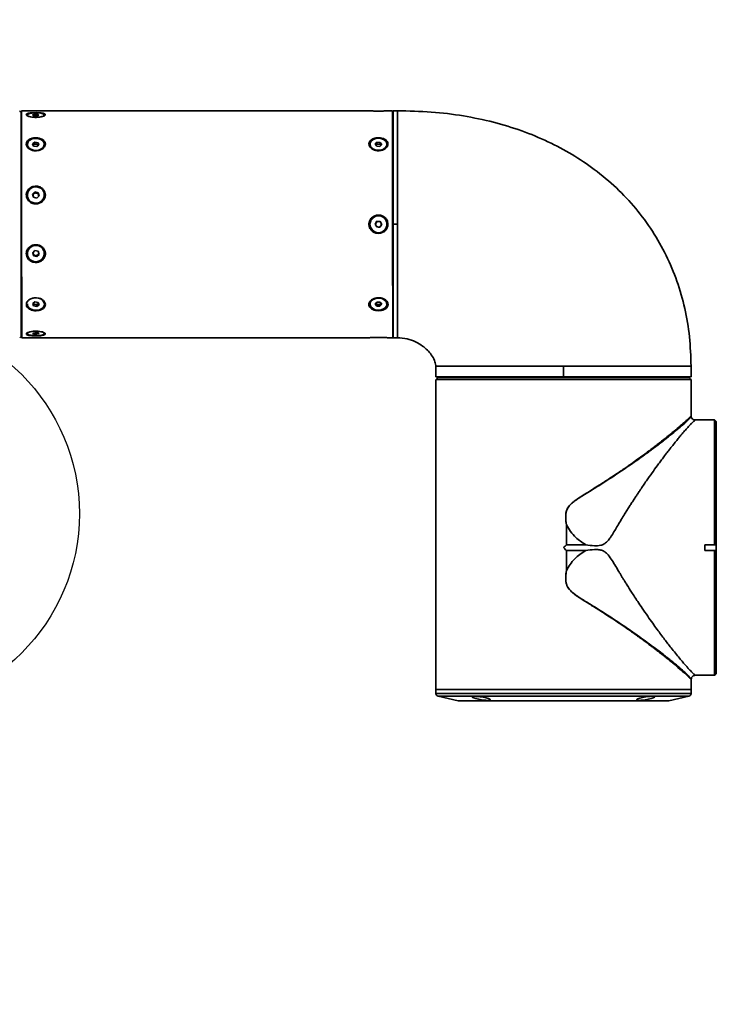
# Paper-space layout '图纸1' of a CAD drawing. Header units: millimetres. Extents: x 24 to 397, y 10 to 302.
# Tile 10 of 19: x 215 to 256, y 68 to 126. Entities that reach past the tile are written whole.
import ezdxf

# ---------------------------------------------------------------- set-up
doc = ezdxf.new("R2010")
doc.units = ezdxf.units.MM
doc.linetypes.add('CENTERX2', pattern=[20.32, 12.7, -2.54, 2.54, -2.54])
doc.layers.add('中心线层', color=6, linetype='CENTERX2', lineweight=25)
doc.layers.add('标注层', color=150, linetype='Continuous')
doc.styles.add('SLDTEXTSTYLE1', font='仿宋_GB2312')
doc.dimstyles.new('SLDDIMSTYLE2', dxfattribs={"dimtxt": 3.5, "dimasz": 2.2, "dimexe": 0, "dimexo": 0.0625, "dimgap": 0.875, "dimtad": 0, "dimtih": 1, "dimtoh": 1, "dimlfac": 6, "dimrnd": 1e-09, "dimzin": 12, "dimdsep": 46, "dimtxsty": 'SLDTEXTSTYLE1', "dimsah": 1, "dimcen": 0, "dimadec": 0, "dimazin": 3, "dimtfac": 1, "dimtdec": 3, "dimtofl": 0, "dimtmove": 0, "dimatfit": 3, "dimfxl": 0, "dimfrac": 2, "dimtolj": 1, "dimtzin": 12, "dimarcsym": 0})

# ---------------------------------------------------------------- blocks, each defined once
blk = doc.blocks.new('_D_3')
at = {"layer": '标注层'}
for p, q in [((366.884, 186.85), (375.288, 195.224)), ((375.288, 195.224), (388.305, 195.224)), ((220.021, 40.501), (217.187, 37.677))]:
    blk.add_line(p, q, dxfattribs=at)
for points in [[(366.884, 186.85), (368.725, 188.12), (368.16, 188.686)], [(220.021, 40.501), (218.18, 39.231), (218.745, 38.665)]]:
    blk.add_solid(points, dxfattribs=at)
at = {"layer": '标注层', "char_height": 3.5, "attachment_point": 1, "style": 'SLDTEXTSTYLE1'}
for s, insert in [('%%c', (376.288, 199.736)), ('1244', (380.158, 199.736))]:
    blk.add_mtext(s, dxfattribs=dict(at, insert=insert))

psp = doc.layouts.new('图纸1')

# ---------------------------------------------------------------- linework, layer by layer
at = {"color": 7, "linetype": 'Continuous', "lineweight": 35}
for p, q in [((214.8347, 120.3251), (214.8659, 120.2939)), ((235.3602, 120.331), (214.9518, 120.3272)), ((236.7518, 120.3313), (236.4779, 120.3312)), ((237.041, 120.3313), (236.7851, 120.3313)), ((214.8659, 120.2939), (214.918, 120.242)), ((214.918, 120.242), (214.9184, 120.242)), ((214.9518, 119.8772), (214.9185, 119.9105)), ((215.2851, 120.0744), (215.2852, 120.0422)), ((215.2861, 120.0341), (215.2852, 120.0422)), ((215.7345, 120.1225), (215.599, 120.0871)), ((215.599, 120.0871), (215.6497, 120.0391)), ((215.6497, 120.0391), (215.8358, 120.0264)), ((215.9206, 120.1099), (215.7345, 120.1225)), ((215.7345, 120.1225), (215.7346, 120.0333)), ((215.8358, 120.0264), (215.9713, 120.0618)), ((215.9713, 120.0618), (215.9206, 120.1099)), ((215.9206, 120.1099), (215.9207, 120.0486)), ((216.2852, 120.0424), (216.2851, 120.0746)), ((236.7852, 119.8813), (236.7519, 119.8479)), ((236.7852, 119.8813), (236.7852, 119.8813)), ((215.2855, 118.3558), (215.2855, 118.3322)), ((215.7349, 118.4872), (215.5994, 118.3905)), ((215.5994, 118.3905), (215.65, 118.2592)), ((215.6671, 118.3387), (215.6297, 118.312)), ((215.65, 118.2592), (215.8361, 118.2246)), ((215.7349, 118.387), (215.6671, 118.3387)), ((215.921, 118.4526), (215.7349, 118.4872)), ((215.7349, 118.4872), (215.7349, 118.387)), ((215.8279, 118.3697), (215.7349, 118.387)), ((215.921, 118.3524), (215.8279, 118.3697)), ((215.8361, 118.2246), (215.9716, 118.3213)), ((215.9716, 118.3213), (215.921, 118.4526)), ((215.921, 118.4526), (215.921, 118.3524)), ((215.9413, 118.2997), (215.921, 118.3524)), ((216.2855, 118.3324), (216.2855, 118.356)), ((235.4188, 118.3595), (235.4188, 118.336)), ((235.8301, 118.4804), (235.7266, 118.3657)), ((235.7266, 118.3657), (235.8152, 118.2449)), ((235.7784, 118.3229), (235.7671, 118.3104)), ((235.7679, 118.3094), (235.7784, 118.3229)), ((235.8301, 118.3802), (235.7784, 118.3229)), ((235.8152, 118.2449), (236.0075, 118.2389)), ((236.0224, 118.4743), (235.8301, 118.4804)), ((235.8301, 118.4804), (235.8301, 118.3802)), ((235.9263, 118.3772), (235.8301, 118.3802)), ((236.0224, 118.3742), (235.9263, 118.3772)), ((236.0075, 118.2389), (236.1111, 118.3536)), ((236.1111, 118.3536), (236.0224, 118.4743)), ((236.0224, 118.4743), (236.0224, 118.3742)), ((236.0667, 118.3138), (236.0224, 118.3742)), ((236.0667, 118.3138), (236.0704, 118.3085)), ((236.0705, 118.3086), (236.0667, 118.3138)), ((236.4188, 118.3361), (236.4188, 118.3597)), ((215.286, 115.3792), (215.286, 115.3706)), ((215.7354, 115.5586), (215.5999, 115.4266)), ((215.5999, 115.4266), (215.6506, 115.2472)), ((215.6677, 115.4559), (215.608, 115.3978)), ((215.652, 115.2469), (215.6498, 115.2499)), ((215.6506, 115.2472), (215.8367, 115.1999)), ((215.7354, 115.522), (215.6677, 115.4559)), ((215.9215, 115.5113), (215.7354, 115.5586)), ((215.7354, 115.5586), (215.7354, 115.522)), ((215.8285, 115.4983), (215.7354, 115.522)), ((215.9215, 115.4746), (215.8285, 115.4983)), ((215.8367, 115.1999), (215.9721, 115.332)), ((215.9721, 115.332), (215.9215, 115.5113)), ((215.9215, 115.5113), (215.9215, 115.4746)), ((215.9468, 115.385), (215.9215, 115.4746)), ((215.964, 115.3241), (215.9468, 115.385)), ((216.286, 115.3707), (216.286, 115.3794)), ((235.9196, 114.1644), (235.9196, 114.1644)), ((235.831, 113.8352), (235.7274, 113.673)), ((235.7274, 113.673), (235.8161, 113.5022)), ((235.8161, 113.5022), (236.0084, 113.4936)), ((236.0232, 113.8266), (235.831, 113.8352)), ((235.9271, 113.8309), (235.831, 113.8352)), ((236.0232, 113.8266), (235.9271, 113.8309)), ((236.0084, 113.4936), (236.1119, 113.6558)), ((236.0084, 113.4936), (236.0602, 113.5747)), ((236.1119, 113.6558), (236.0232, 113.8266)), ((236.0232, 113.8266), (236.0232, 113.8266)), ((236.0676, 113.7412), (236.0232, 113.8266)), ((236.0602, 113.5747), (236.1119, 113.6558)), ((236.1119, 113.6558), (236.0676, 113.7412)), ((236.1119, 113.6558), (236.1119, 113.6558)), ((236.7863, 113.6646), (237.0359, 113.6646)), ((235.9198, 113.1644), (235.9198, 113.1644)), ((215.2867, 111.9507), (215.2867, 111.9421)), ((215.736, 112.1215), (215.6006, 111.9895)), ((215.6006, 111.9895), (215.6512, 111.8101)), ((215.6087, 111.9974), (215.6259, 111.9365)), ((215.6259, 111.9365), (215.6512, 111.8468)), ((215.6512, 111.8468), (215.6512, 111.8101)), ((215.6512, 111.8468), (215.7442, 111.8231)), ((215.6512, 111.8101), (215.8373, 111.7628)), ((215.9221, 112.0742), (215.736, 112.1215)), ((215.7442, 111.8231), (215.8373, 111.7995)), ((215.8373, 111.7628), (215.9728, 111.8948)), ((215.8373, 111.7995), (215.905, 111.8655)), ((215.8373, 111.7628), (215.8373, 111.7995)), ((215.905, 111.8655), (215.9647, 111.9236)), ((215.9207, 112.0746), (215.9229, 112.0716)), ((215.9728, 111.8948), (215.9221, 112.0742)), ((216.2867, 111.9423), (216.2867, 111.9509)), ((215.2872, 108.989), (215.2872, 108.9654)), ((215.7366, 109.0968), (215.6011, 109.0002)), ((215.6011, 109.0002), (215.6517, 108.8689)), ((215.6314, 109.0218), (215.6517, 108.969)), ((215.6517, 108.969), (215.6517, 108.8689)), ((215.6517, 108.969), (215.7448, 108.9517)), ((215.6517, 108.8689), (215.8378, 108.8342)), ((215.9227, 109.0622), (215.7366, 109.0968)), ((215.7448, 108.9517), (215.8378, 108.9344)), ((215.8378, 108.9344), (215.9056, 108.9827)), ((215.8378, 108.8342), (215.8378, 108.9344)), ((215.8378, 108.8342), (215.9733, 108.9309)), ((215.9056, 108.9827), (215.943, 109.0095)), ((215.9733, 108.9309), (215.9227, 109.0622)), ((216.2872, 108.9656), (216.2872, 108.9892)), ((235.4205, 108.9927), (235.4205, 108.9692)), ((235.8319, 109.09), (235.7283, 108.9753)), ((235.7283, 108.9753), (235.817, 108.8545)), ((235.7688, 109.0202), (235.7726, 109.0151)), ((235.7726, 109.0151), (235.769, 109.0204)), ((235.7726, 109.0151), (235.8169, 108.9547)), ((235.817, 108.8545), (235.8169, 108.9547)), ((235.8169, 108.9547), (235.9131, 108.9517)), ((235.817, 108.8545), (236.0092, 108.8485)), ((236.0241, 109.0839), (235.8319, 109.09)), ((235.9131, 108.9517), (236.0092, 108.9487)), ((236.0092, 108.9487), (236.061, 109.006)), ((236.0092, 108.8485), (236.1128, 108.9632)), ((236.0092, 108.9487), (236.0092, 108.8485)), ((236.1128, 108.9632), (236.0241, 109.0839)), ((236.0715, 109.0195), (236.061, 109.006)), ((236.061, 109.006), (236.0722, 109.0184)), ((236.4205, 108.9693), (236.4205, 108.9929)), ((214.8371, 106.9939), (214.9205, 107.0772)), ((214.9205, 107.0772), (214.9209, 107.0772)), ((214.9208, 107.4106), (214.9541, 107.4439)), ((214.9542, 106.9939), (235.3616, 106.9977)), ((215.2875, 107.2791), (215.2875, 107.2469)), ((215.7369, 107.295), (215.6014, 107.2596)), ((215.6014, 107.2596), (215.652, 107.2116)), ((215.652, 107.2728), (215.652, 107.2116)), ((215.652, 107.2116), (215.8381, 107.1989)), ((215.923, 107.2824), (215.7369, 107.295)), ((215.8381, 107.1989), (215.8381, 107.2881)), ((215.8381, 107.1989), (215.9736, 107.2343)), ((215.9736, 107.2343), (215.923, 107.2824)), ((216.2875, 107.2471), (216.2875, 107.2793)), ((236.4791, 106.9979), (236.7542, 106.9979)), ((236.7541, 107.4812), (236.7875, 107.4479)), ((236.7875, 107.4479), (236.7875, 107.4479)), ((236.7876, 106.9979), (237.0435, 106.998)), ((239.2864, 105.3654), (239.2882, 105.3654)), ((239.2892, 105.3317), (239.2882, 105.3654)), ((239.2882, 105.3654), (239.2892, 105.3317)), ((239.2894, 104.6987), (239.2892, 105.3317)), ((246.7874, 105.3331), (246.7875, 104.7001)), ((254.2875, 104.7015), (254.2874, 105.3349)), ((239.2894, 104.6987), (246.7875, 104.7001)), ((239.7875, 104.6988), (239.7875, 104.6488)), ((246.7875, 104.7001), (254.2875, 104.7015)), ((253.7875, 104.6514), (253.7875, 104.7014)), ((239.2894, 104.532), (239.3208, 104.5635)), ((254.2856, 104.5348), (239.2894, 104.532)), ((239.2895, 103.982), (239.2894, 104.532)), ((254.1694, 104.6514), (239.4056, 104.6487)), ((254.2542, 104.5662), (254.2856, 104.5348)), ((254.2856, 104.5348), (254.2857, 103.9848)), ((239.2876, 103.982), (239.2909, 86.332)), ((239.2895, 103.982), (239.2876, 103.982)), ((254.2876, 103.9848), (254.2857, 103.9848)), ((254.2879, 102.4055), (254.2876, 103.9848)), ((255.6713, 102.1684), (254.5391, 102.1682)), ((255.7546, 102.0851), (255.6713, 102.1684)), ((255.6726, 94.8359), (255.6713, 102.1684)), ((255.7546, 102.0851), (255.756, 94.8277)), ((255.7714, 101.6684), (255.7547, 101.6684)), ((246.9607, 94.8381), (246.9605, 96.0106)), ((246.9641, 96.0109), (246.9643, 94.84)), ((246.961, 93.3229), (246.9607, 94.4954)), ((246.9643, 94.84), (248.102, 94.8402)), ((248.1021, 94.4938), (246.9644, 94.4936)), ((246.9644, 94.4936), (246.9646, 93.3226)), ((255.6726, 94.8359), (255.0893, 94.8358)), ((255.0894, 94.5008), (255.0893, 94.8358)), ((255.0894, 94.5008), (255.6727, 94.5009)), ((255.7041, 94.8359), (255.6726, 94.8359)), ((255.6741, 87.1703), (255.6727, 94.5009)), ((255.6727, 94.5009), (255.7042, 94.5009)), ((255.756, 94.8277), (255.7041, 94.8359)), ((255.7042, 94.5009), (255.756, 94.5091)), ((255.756, 94.5091), (255.756, 94.8277)), ((255.756, 94.5091), (255.7574, 87.2534)), ((253.7271, 87.4515), (253.5152, 87.634)), ((255.7573, 87.6684), (255.774, 87.6684)), ((254.2909, 86.3348), (254.2908, 86.9307)), ((254.5418, 87.1682), (255.0907, 87.1683)), ((255.6741, 87.1703), (255.0907, 87.1701)), ((255.0907, 87.1683), (255.0907, 87.1701)), ((255.7055, 87.2017), (255.6741, 87.1703)), ((255.7574, 87.2534), (255.7055, 87.2017)), ((239.2909, 86.332), (254.2909, 86.3348)), ((239.2909, 86.332), (241.4876, 86.3324)), ((239.2909, 86.332), (239.2909, 86.0987)), ((241.4876, 86.3324), (254.2909, 86.3348)), ((254.2909, 86.1015), (254.2909, 86.3348)), ((239.421, 85.9361), (240.5982, 85.6715)), ((240.6348, 85.6674), (252.9472, 85.6697)), ((252.9838, 85.6738), (254.1609, 85.9388))]:
    psp.add_line(p, q, dxfattribs=at)
at = {"color": 8, "linetype": 'Continuous', "lineweight": 35}
for p, q in [((239.2909, 86.0987), (254.2909, 86.1015)), ((241.5796, 85.9365), (239.421, 85.9361)), ((240.5982, 85.6715), (242.4121, 85.6718)), ((254.1609, 85.9388), (241.5796, 85.9365)), ((242.4121, 85.6718), (252.9838, 85.6738))]:
    psp.add_line(p, q, dxfattribs=at)
at = {"color": 7, "linetype": 'Continuous', "lineweight": 35, "flags": 128}
for points in [[(214.9518, 119.8772), (214.9518, 119.9457), (214.9518, 120.1262), (214.9518, 120.25), (214.9518, 120.3158), (214.9518, 120.3231), (214.9518, 120.2719), (214.9518, 120.1626), (214.9518, 119.9961), (214.9519, 119.774), (214.9519, 119.4981), (214.952, 119.1709), (214.9521, 118.7953), (214.9521, 118.3746)], [(236.7518, 120.3313), (236.7518, 120.3271), (236.7518, 120.2759), (236.7518, 120.1666), (236.7518, 120.0001), (236.7519, 119.778), (236.7519, 119.5021), (236.752, 119.1749), (236.7521, 118.7994), (236.7521, 118.3786)], [(236.7852, 119.8813), (236.7852, 119.9646), (236.7851, 120.1433), (236.7851, 120.2634), (236.7851, 120.3237), (236.7851, 120.3237), (236.7851, 120.2634), (236.7851, 120.1433), (236.7852, 119.9646), (236.7852, 119.7288), (236.7853, 119.4381), (236.7853, 119.0951), (236.7854, 118.7029), (236.7855, 118.2651), (236.7856, 117.7857), (236.7857, 117.2689), (236.7858, 116.7194), (236.7859, 116.1423), (236.786, 115.5428), (236.7861, 114.9263), (236.7862, 114.2983), (236.7863, 113.6646)], [(214.918, 120.242), (214.918, 120.197), (214.9181, 120.0929), (214.9181, 119.9306), (214.9181, 119.7115), (214.9182, 119.4376), (214.9183, 119.1114), (214.9183, 118.7359), (214.9184, 118.3144), (214.9185, 117.8508), (214.9186, 117.3493), (214.9187, 116.8144), (214.9188, 116.2509), (214.9189, 115.6639), (214.919, 115.0589), (214.9191, 114.4411), (214.9192, 113.8163), (214.9194, 113.1901), (214.9195, 112.5682), (214.9196, 111.9561), (214.9197, 111.3595), (214.9198, 110.7837), (214.9199, 110.2339), (214.92, 109.7152), (214.9201, 109.2322), (214.9202, 108.7892), (214.9202, 108.3904), (214.9203, 108.0393), (214.9203, 107.7391), (214.9204, 107.4925), (214.9204, 107.3017), (214.9204, 107.1685), (214.9205, 107.0941), (214.9205, 107.0772)], [(214.9209, 107.0772), (214.9209, 107.0941), (214.9209, 107.1685), (214.9208, 107.3017), (214.9208, 107.4925), (214.9208, 107.7391), (214.9207, 108.0393), (214.9206, 108.3904), (214.9206, 108.7892), (214.9205, 109.2322), (214.9204, 109.7152), (214.9203, 110.2339), (214.9202, 110.7837), (214.9201, 111.3595), (214.92, 111.9561), (214.9199, 112.5682), (214.9198, 113.1901), (214.9197, 113.8163), (214.9195, 114.4411), (214.9194, 115.0589), (214.9193, 115.6639), (214.9192, 116.2509), (214.9191, 116.8144), (214.919, 117.3493), (214.9189, 117.8508), (214.9188, 118.3144), (214.9187, 118.7359), (214.9187, 119.1114), (214.9186, 119.4376), (214.9186, 119.7115), (214.9185, 119.9306), (214.9185, 120.0929), (214.9185, 120.197), (214.9184, 120.242)], [(214.9518, 119.8772), (214.9519, 119.8473), (214.9519, 119.7578), (214.9519, 119.6095), (214.9519, 119.404), (214.952, 119.1432), (214.9521, 118.8295), (214.9521, 118.4661), (214.9522, 118.0564), (214.9522, 117.8413)], [(215.9125, 120.1996), (216.0702, 120.1808), (216.1935, 120.1492), (216.2676, 120.1086), (216.2834, 120.0638), (216.2392, 120.0204), (216.1402, 119.9834), (215.9984, 119.9575), (215.8309, 119.9456), (215.6578, 119.9493), (215.5001, 119.9681), (215.3768, 119.9997), (215.3027, 120.0404), (215.2869, 120.0851), (215.3311, 120.1286), (215.4301, 120.1655), (215.5719, 120.1915), (215.7394, 120.2033), (215.9125, 120.1996)], [(236.7852, 119.8813), (236.7852, 119.9518), (236.7852, 119.9961), (236.7852, 119.9979)], [(236.7852, 119.8813), (236.7852, 119.8813), (236.7852, 119.8513), (236.7852, 119.7618), (236.7852, 119.6136), (236.7853, 119.408)], [(215.9128, 118.6978), (216.0705, 118.6464), (216.1938, 118.56), (216.2679, 118.4489), (216.2838, 118.3267), (216.2395, 118.2079), (216.1406, 118.107), (215.9988, 118.0362), (215.8312, 118.0038), (215.6582, 118.014), (215.5005, 118.0654), (215.3772, 118.1518), (215.3031, 118.2629), (215.2872, 118.3851), (215.3314, 118.5039), (215.4304, 118.6048), (215.5722, 118.6757), (215.7397, 118.708), (215.9128, 118.6978)], [(235.4974, 118.5499), (235.6148, 118.6403), (235.769, 118.6969), (235.9411, 118.7128), (236.1106, 118.6861), (236.257, 118.6201), (236.3626, 118.5226), (236.4146, 118.4054), (236.4068, 118.2828), (236.3402, 118.1694), (236.2228, 118.0789), (236.0687, 118.0223), (235.8965, 118.0064), (235.727, 118.0331), (235.5806, 118.0992), (235.4751, 118.1967), (235.423, 118.3138), (235.4308, 118.4365), (235.4974, 118.5499)], [(214.9521, 118.3746), (214.9522, 117.9125), (214.9523, 117.413), (214.9524, 116.8805), (214.9525, 116.3197), (214.9526, 115.7355), (214.9527, 115.1331), (214.9529, 114.5178), (214.953, 113.895), (214.9531, 113.27), (214.9532, 112.6486), (214.9533, 112.036), (214.9534, 111.4376), (214.9535, 110.8589), (214.9536, 110.3047), (214.9537, 109.78), (214.9538, 109.2895), (214.9539, 108.8373), (214.954, 108.4275), (214.954, 108.0638), (214.9541, 107.7492), (214.9541, 107.4865), (214.9542, 107.2781), (214.9542, 107.1258), (214.9542, 107.031), (214.9542, 106.9944), (214.9542, 107.0163), (214.9542, 107.0967), (214.9542, 107.2347), (214.9541, 107.4293), (214.9541, 107.4439)], [(236.7521, 118.3786), (236.7522, 117.9165), (236.7523, 117.417), (236.7524, 116.8845), (236.7525, 116.3237), (236.7526, 115.7396), (236.7527, 115.1372), (236.7529, 114.5218), (236.753, 113.899), (236.7531, 113.2741), (236.7532, 112.6526), (236.7533, 112.04), (236.7534, 111.4417), (236.7535, 110.8629), (236.7536, 110.3087), (236.7537, 109.7841), (236.7538, 109.2935), (236.7539, 108.8413), (236.754, 108.4316), (236.754, 108.0678), (236.7541, 107.7532), (236.7541, 107.4905), (236.7542, 107.2822), (236.7542, 107.1299), (236.7542, 107.035), (236.7542, 106.9984), (236.7542, 106.9979)], [(215.9133, 115.8463), (216.071, 115.7761), (216.1943, 115.658), (216.2684, 115.5063), (216.2843, 115.3393), (216.2401, 115.1771), (216.1411, 115.0393), (215.9993, 114.9425), (215.8318, 114.8983), (215.6588, 114.9122), (215.5011, 114.9824), (215.3777, 115.1005), (215.3036, 115.2522), (215.2877, 115.4192), (215.332, 115.5814), (215.4309, 115.7193), (215.5727, 115.8161), (215.7403, 115.8602), (215.9133, 115.8463)], [(236.7863, 113.6646), (236.7865, 113.0309), (236.7866, 112.4029), (236.7867, 111.7864), (236.7868, 111.1868), (236.7869, 110.6098), (236.787, 110.0603), (236.7871, 109.5435), (236.7872, 109.0641), (236.7873, 108.6263), (236.7873, 108.2341), (236.7874, 107.8911), (236.7875, 107.6004), (236.7875, 107.3646), (236.7875, 107.1859), (236.7875, 107.0658), (236.7876, 107.0055), (236.7876, 107.0055), (236.7875, 107.0658), (236.7875, 107.1859), (236.7875, 107.3646), (236.7875, 107.4479)], [(215.9139, 112.4092), (216.0716, 112.339), (216.195, 112.2209), (216.2691, 112.0692), (216.285, 111.9022), (216.2407, 111.74), (216.1418, 111.6022), (216, 111.5054), (215.8324, 111.4612), (215.6594, 111.4751), (215.5017, 111.5453), (215.3784, 111.6634), (215.3043, 111.8151), (215.2884, 111.9821), (215.3326, 112.1443), (215.4316, 112.2822), (215.5734, 112.379), (215.7409, 112.4231), (215.9139, 112.4092)], [(215.5765, 109.3097), (215.7415, 109.3412), (215.9145, 109.331)], [(235.4991, 109.1595), (235.6166, 109.2499), (235.7707, 109.3065), (235.9429, 109.3224), (236.1124, 109.2958), (236.2587, 109.2297), (236.3643, 109.1322), (236.4163, 109.0151), (236.4086, 108.8924), (236.342, 108.779), (236.2245, 108.6886), (236.0704, 108.632), (235.8982, 108.616), (235.7287, 108.6427), (235.5824, 108.7088), (235.4768, 108.8063), (235.4248, 108.9234), (235.4325, 109.0461), (235.4991, 109.1595)], [(216.2872, 108.9656), (216.2855, 108.9363), (216.2413, 108.8176), (216.1423, 108.7167), (216.0005, 108.6458), (215.833, 108.6135), (215.6599, 108.6236), (215.5022, 108.675), (215.3789, 108.7614), (215.3048, 108.8725), (215.2872, 108.9654)], [(235.4205, 108.9927), (235.4325, 109.0697), (235.4991, 109.1831)], [(214.9541, 107.5523), (214.9541, 107.4738), (214.9541, 107.4439)], [(215.9149, 107.3721), (216.0726, 107.3533), (216.1959, 107.3217), (216.2699, 107.2811), (216.2858, 107.2363), (216.2416, 107.1929), (216.1426, 107.1559), (216.0008, 107.13), (215.8332, 107.1181), (215.6602, 107.1218), (215.5025, 107.1406), (215.3792, 107.1722), (215.3051, 107.2129), (215.2892, 107.2576), (215.3335, 107.3011), (215.4325, 107.338), (215.5743, 107.364), (215.7418, 107.3758), (215.9149, 107.3721)], [(236.7875, 107.3313), (236.7875, 107.3331), (236.7875, 107.3774), (236.7875, 107.4479)]]:
    psp.add_lwpolyline(points, dxfattribs=at)
at = {"color": 7, "linetype": 'Continuous', "lineweight": 35}
psp.add_circle((235.9197, 113.6644), 0.5, dxfattribs=at)
for centre, radius, start, end in [((215.7387, 118.2356), 0.1255, 124.75597, 147.354206), ((215.7853, 118.1586), 0.2154, 78.570238, 123.2632), ((215.8085, 118.2137), 0.1572, 32.902355, 82.88903), ((235.913, 118.1847), 0.1929, 86.058562, 134.272096), ((235.929, 118.196), 0.1812, 40.530735, 90.877257), ((215.786, 115.3822), 0.5001, 181.328575, 358.691137), ((215.7779, 115.3419), 0.1586, 134.037762, 175.013944), ((215.786, 115.3331), 0.1706, 75.586832, 133.926685), ((215.7894, 115.339), 0.164, 16.269084, 76.222806), ((215.797, 115.3426), 0.1557, 347.740795, 15.783042), ((235.9197, 113.6644), 0.5, 90.010584, 147.442641), ((235.9197, 113.6644), 0.5, 147.442641, 270.010584), ((235.9197, 113.6644), 0.1667, 147.442641, 207.442641), ((235.9197, 113.6644), 0.1667, 207.442641, 267.442641), ((235.9197, 113.6644), 0.1667, 87.442641, 147.442641), ((235.9197, 113.6644), 0.1667, 267.442641, 327.442641), ((235.9197, 113.6644), 0.1667, 27.442641, 87.442641), ((235.9197, 113.6644), 0.1667, 327.442641, 27.442641), ((215.7815, 111.941), 0.4949, 74.478333, 178.874075), ((215.8009, 111.9454), 0.4858, 0.647015, 76.546349), ((215.7757, 111.9788), 0.1557, 167.741153, 195.782939), ((215.7833, 111.9824), 0.164, 196.268983, 256.222807), ((215.7867, 111.9883), 0.1706, 255.58685, 313.926654), ((215.7948, 111.9795), 0.1586, 314.0377, 355.014825), ((215.8936, 108.9342), 0.3974, 7.9595, 86.989503), ((236.0242, 108.9371), 0.4003, 8.009542, 88.712311), ((215.7642, 109.1078), 0.1572, 212.902456, 262.889039), ((215.7874, 109.1628), 0.2154, 258.57028, 303.263131), ((215.834, 109.0858), 0.1255, 304.755818, 327.354724), ((235.9103, 109.1328), 0.1812, 220.530545, 270.877315), ((235.9263, 109.1441), 0.1929, 266.05862, 314.271946), ((239.4576, 86.0987), 0.1667, 180.010581, 257.330197), ((240.6348, 85.8341), 0.1667, 257.330197, 270.010581), ((252.9472, 85.8364), 0.1667, 270.010581, 282.690964), ((254.1243, 86.1014), 0.1667, 282.690964, 0.010581)]:
    psp.add_arc(centre, radius, start, end, dxfattribs=at)
for points, knots in [([(235.3602, 120.3309), (235.36, 120.3309), (235.3593, 120.3309), (235.3746, 120.3298), (235.4042, 120.3276), (235.4474, 120.3246), (235.5032, 120.3212), (235.5588, 120.3182), (235.6084, 120.3159), (235.6476, 120.3144), (235.6895, 120.3129), (235.7333, 120.3116), (235.779, 120.3106), (235.825, 120.3099), (235.8728, 120.3094), (235.9212, 120.3093), (235.9698, 120.3095), (236.0174, 120.31), (236.0653, 120.3108), (236.1123, 120.3119), (236.1577, 120.3133), (236.2005, 120.3149), (236.2422, 120.3167), (236.2813, 120.3185), (236.3174, 120.3204), (236.3496, 120.3223), (236.3794, 120.3242), (236.4055, 120.3259), (236.4276, 120.3274), (236.4453, 120.3287), (236.46, 120.3298), (236.473, 120.3308), (236.4805, 120.3314), (236.478, 120.3312), (236.4779, 120.3312)], [0, 0, 0, 0, 0.0284956, 0.0802227, 0.1297743, 0.1810455, 0.2317056, 0.2840707, 0.3103857, 0.3367003, 0.3630145, 0.3911088, 0.4183421, 0.4455752, 0.4728082, 0.5019341, 0.5296931, 0.5574521, 0.5852112, 0.6149701, 0.6427183, 0.6704668, 0.6982157, 0.7280413, 0.7552139, 0.782387, 0.8095606, 0.8388353, 0.8650024, 0.89117, 0.9173379, 0.9455378, 0.9958636, 1, 1, 1, 1]), ([(254.2874, 105.3345), (254.2696, 105.9102), (254.2344, 107.0488), (253.9461, 108.7206), (253.4889, 110.3229), (252.8507, 111.8452), (252.0398, 113.277), (251.0592, 114.6077), (249.9136, 115.8266), (248.6532, 116.8845), (247.3005, 117.7877), (245.8725, 118.545), (244.3249, 119.1804), (242.6606, 119.6873), (240.883, 120.0552), (238.9949, 120.2892), (237.6986, 120.317), (237.0346, 120.3313)], [0, 0, 0, 0, 0.0673477, 0.1331837, 0.1979257, 0.2620108, 0.3258964, 0.3900597, 0.454996, 0.5212151, 0.5822051, 0.6450302, 0.7100728, 0.7777145, 0.8483342, 0.9223062, 1, 1, 1, 1]), ([(215.4677, 120.2007), (215.4253, 120.194), (215.3338, 120.1797), (215.2463, 120.145), (215.2148, 120.1008), (215.2458, 120.0528), (215.3326, 120.0065), (215.4675, 119.9676), (215.6401, 119.9425), (215.8333, 119.9369), (216.0241, 119.9532), (216.1872, 119.9887), (216.3008, 120.036), (216.3525, 120.086), (216.3407, 120.1316), (216.271, 120.1689), (216.1505, 120.1966), (215.9883, 120.214), (215.7999, 120.2203), (215.6165, 120.2162), (215.5136, 120.2055), (215.4677, 120.2007)], [0, 0, 0, 0, 0.0469779, 0.1011135, 0.1532444, 0.2038555, 0.254427, 0.3063685, 0.3603351, 0.4160597, 0.4726532, 0.528999, 0.5839574, 0.6367746, 0.6877328, 0.7381426, 0.7895319, 0.8428406, 0.8980812, 0.9545136, 1, 1, 1, 1]), ([(215.3971, 118.6408), (215.3604, 118.6138), (215.2826, 118.5565), (215.2237, 118.4405), (215.2226, 118.3132), (215.2816, 118.191), (215.3926, 118.086), (215.5474, 118.0093), (215.7325, 117.9725), (215.9278, 117.9836), (216.1083, 118.0436), (216.2497, 118.1435), (216.3342, 118.2673), (216.3548, 118.3968), (216.3142, 118.5175), (216.2189, 118.6198), (216.0769, 118.6963), (215.8995, 118.7397), (215.7056, 118.7431), (215.5285, 118.7092), (215.4372, 118.6617), (215.3971, 118.6408)], [0, 0, 0, 0, 0.0473049, 0.1003844, 0.1516277, 0.2020178, 0.2531115, 0.3060088, 0.3609074, 0.4171836, 0.4738023, 0.5296118, 0.5835782, 0.6353858, 0.6858791, 0.7365934, 0.7888483, 0.8431446, 0.899083, 0.9557151, 1, 1, 1, 1]), ([(235.5304, 118.6446), (235.4937, 118.6175), (235.4159, 118.5602), (235.357, 118.4442), (235.356, 118.3169), (235.4149, 118.1947), (235.526, 118.0897), (235.6808, 118.013), (235.8658, 117.9762), (236.0611, 117.9874), (236.2416, 118.0473), (236.383, 118.1472), (236.4675, 118.271), (236.4881, 118.4005), (236.4475, 118.5212), (236.3522, 118.6235), (236.2103, 118.7), (236.0328, 118.7434), (235.8389, 118.7468), (235.6619, 118.7129), (235.5705, 118.6654), (235.5304, 118.6446)], [0, 0, 0, 0, 0.0473049, 0.1003844, 0.1516277, 0.2020178, 0.2531115, 0.3060088, 0.3609074, 0.4171836, 0.4738023, 0.5296118, 0.5835782, 0.6353858, 0.6858791, 0.7365934, 0.7888483, 0.8431446, 0.899083, 0.9557151, 1, 1, 1, 1]), ([(215.359, 115.72), (215.3265, 115.6779), (215.2581, 115.5895), (215.2176, 115.4232), (215.2349, 115.2509), (215.3104, 115.0934), (215.4357, 114.9652), (215.6013, 114.8797), (215.7919, 114.85), (215.9854, 114.8838), (216.1565, 114.979), (216.2822, 115.1223), (216.3477, 115.2927), (216.3493, 115.4676), (216.2915, 115.6292), (216.1812, 115.7645), (216.0272, 115.8614), (215.8423, 115.9081), (215.6477, 115.8948), (215.4777, 115.8288), (215.3949, 115.7529), (215.359, 115.72)], [0, 0, 0, 0, 0.0475117, 0.0999427, 0.1507705, 0.2012153, 0.2527733, 0.3062955, 0.3617016, 0.4181983, 0.4746963, 0.5300421, 0.5833408, 0.6346157, 0.6850073, 0.7360766, 0.7889373, 0.8438038, 0.900064, 0.9566866, 1, 1, 1, 1]), ([(235.3613, 113.6238), (235.3709, 113.5688), (235.3906, 113.4561), (235.4884, 113.3074), (235.63, 113.1922), (235.8078, 113.1264), (236.0024, 113.1211), (236.1902, 113.1806), (236.3459, 113.2987), (236.4492, 113.4591), (236.4894, 113.6391), (236.467, 113.817), (236.3877, 113.9767), (236.2591, 114.1047), (236.091, 114.1876), (235.8994, 114.2131), (235.7068, 114.1741), (235.538, 114.0733), (235.4172, 113.9242), (235.36, 113.7654), (235.3609, 113.6641), (235.3613, 113.6238)], [0, 0, 0, 0, 0.0483568, 0.0991031, 0.1513825, 0.205704, 0.2616588, 0.3182947, 0.3744783, 0.4290944, 0.4815304, 0.5322801, 0.582762, 0.6344483, 0.6881248, 0.743646, 0.8001836, 0.8566382, 0.9118592, 0.9649956, 1, 1, 1, 1]), ([(215.3597, 111.6013), (215.3994, 111.5654), (215.4844, 111.4887), (215.6569, 111.4253), (215.8503, 111.4138), (216.04, 111.4644), (216.1998, 111.5715), (216.3088, 111.7215), (216.3553, 111.8935), (216.3387, 112.0667), (216.2647, 112.2246), (216.1405, 112.3537), (215.9757, 112.4403), (215.7855, 112.4714), (215.5917, 112.4391), (215.4198, 112.3453), (215.2928, 112.2029), (215.2257, 112.0328), (215.2232, 111.8583), (215.2727, 111.7094), (215.3339, 111.6334), (215.3597, 111.6013)], [0, 0, 0, 0, 0.0474868, 0.1017091, 0.1575408, 0.2141589, 0.2704375, 0.3252461, 0.3778915, 0.4287516, 0.4791888, 0.5307093, 0.5841848, 0.6395559, 0.6960411, 0.7525545, 0.8079419, 0.8612952, 0.9126102, 0.9630063, 1, 1, 1, 1]), ([(215.3989, 108.6805), (215.4419, 108.6583), (215.5349, 108.6106), (215.7139, 108.578), (215.9086, 108.5824), (216.0921, 108.6295), (216.2387, 108.7144), (216.3299, 108.8273), (216.3573, 108.9539), (216.323, 109.0799), (216.2333, 109.1935), (216.0958, 109.2837), (215.9216, 109.3388), (215.7278, 109.3487), (215.5379, 109.309), (215.3771, 109.2245), (215.2669, 109.1086), (215.2188, 108.9794), (215.2345, 108.8539), (215.2993, 108.7513), (215.369, 108.7017), (215.3989, 108.6805)], [0, 0, 0, 0, 0.0472822, 0.1020886, 0.1582636, 0.214902, 0.2708555, 0.3250557, 0.3770764, 0.4276436, 0.4782622, 0.5303126, 0.5843968, 0.6402006, 0.696813, 0.7531115, 0.8079627, 0.8606562, 0.9115431, 0.9619721, 1, 1, 1, 1]), ([(235.5323, 108.6842), (235.5753, 108.6621), (235.6682, 108.6143), (235.8472, 108.5817), (236.042, 108.5861), (236.2255, 108.6332), (236.3721, 108.7182), (236.4632, 108.831), (236.4907, 108.9576), (236.4563, 109.0836), (236.3666, 109.1972), (236.2292, 109.2874), (236.0549, 109.3425), (235.8611, 109.3524), (235.6712, 109.3127), (235.5104, 109.2282), (235.4002, 109.1123), (235.3521, 108.9831), (235.3678, 108.8576), (235.4327, 108.755), (235.5023, 108.7055), (235.5323, 108.6842)], [0, 0, 0, 0, 0.04728215, 0.10208861, 0.1582636, 0.21490195, 0.2708555, 0.32505574, 0.37707638, 0.42764356, 0.47826219, 0.53031257, 0.5843968, 0.64020065, 0.69681304, 0.75311147, 0.80796273, 0.86065621, 0.9115431, 0.96197206, 1, 1, 1, 1]), ([(215.4702, 107.1207), (215.5176, 107.1157), (215.6213, 107.105), (215.8071, 107.1012), (215.9995, 107.108), (216.1683, 107.1271), (216.2902, 107.1581), (216.3513, 107.1992), (216.3486, 107.2462), (216.287, 107.2939), (216.1734, 107.337), (216.0168, 107.3694), (215.8306, 107.3846), (215.6355, 107.3785), (215.4564, 107.3513), (215.3175, 107.3084), (215.2362, 107.2586), (215.2188, 107.2102), (215.2627, 107.1689), (215.3513, 107.1387), (215.4338, 107.1262), (215.4702, 107.1207)], [0, 0, 0, 0, 0.0469599, 0.1025775, 0.1591117, 0.2155688, 0.2707974, 0.3239436, 0.3751126, 0.4255032, 0.4766705, 0.529675, 0.584666, 0.6409881, 0.6975956, 0.7533347, 0.807191, 0.8589033, 0.9093705, 0.9601383, 1, 1, 1, 1]), ([(236.4791, 106.998), (236.4794, 106.998), (236.4802, 106.9979), (236.4654, 106.9991), (236.4362, 107.0012), (236.3934, 107.0042), (236.3379, 107.0076), (236.2713, 107.0112), (236.2076, 107.014), (236.1523, 107.0159), (236.1086, 107.0172), (236.063, 107.0182), (236.017, 107.019), (235.9693, 107.0194), (235.921, 107.0196), (235.8723, 107.0194), (235.8247, 107.0189), (235.7767, 107.0181), (235.7297, 107.017), (235.6842, 107.0156), (235.6413, 107.0141), (235.5994, 107.0123), (235.5602, 107.0105), (235.5239, 107.0085), (235.4916, 107.0067), (235.4615, 107.0048), (235.4269, 107.0025), (235.3997, 107.0006), (235.3801, 106.9991), (235.3667, 106.9981), (235.3589, 106.9975), (235.3614, 106.9977), (235.3616, 106.9977)], [0, 0, 0, 0, 0.0270203, 0.0787726, 0.1283221, 0.1795924, 0.2302327, 0.2825777, 0.3351395, 0.3614412, 0.3895217, 0.4167462, 0.4439705, 0.4711947, 0.5003102, 0.5280675, 0.5558249, 0.5835825, 0.6133385, 0.6410933, 0.6688483, 0.6966037, 0.7264352, 0.7536222, 0.7808096, 0.8079976, 0.8372871, 0.8896101, 0.915796, 0.9440159, 0.9943684, 1, 1, 1, 1]), ([(239.2864, 105.3654), (239.2665, 105.4662), (239.2217, 105.6935), (239.036, 105.993), (238.7985, 106.2769), (238.4915, 106.5433), (238.0927, 106.782), (237.592, 106.9628), (237.2272, 106.9859), (237.0371, 106.998)], [0, 0, 0, 0, 0.1022705, 0.2305954, 0.346564, 0.4731559, 0.6354314, 0.8100533, 1, 1, 1, 1]), ([(239.2892, 105.3317), (239.3071, 105.3317), (239.343, 105.3317), (239.5406, 105.3318), (239.8463, 105.3318), (240.2737, 105.3319), (240.8202, 105.332), (241.4689, 105.3321), (242.2086, 105.3323), (243.0267, 105.3324), (243.9091, 105.3326), (244.8407, 105.3327), (245.8056, 105.3329), (246.4601, 105.333), (246.7874, 105.3331)], [0, 0, 0, 0, 0.07973209, 0.15946418, 0.23919627, 0.32373001, 0.40826376, 0.49279751, 0.57733126, 0.66186501, 0.74639876, 0.8309325, 0.91546625, 1, 1, 1, 1]), ([(239.3208, 104.5635), (239.3469, 104.5896), (239.376, 104.6188), (239.4027, 104.6458), (239.4056, 104.6487)], [0, 0, 0, 0, 0.8928249, 1, 1, 1, 1]), ([(254.1694, 104.6514), (254.1884, 104.6322), (254.2161, 104.6043), (254.2451, 104.5753), (254.2542, 104.5662)], [0, 0, 0, 0, 0.6882988, 1, 1, 1, 1]), ([(253.7245, 101.8845), (253.7834, 101.9363), (253.8992, 102.0379), (254.0362, 102.1624), (254.1645, 102.2821), (254.2662, 102.381), (254.2807, 102.3974), (254.2879, 102.4055)], [0, 0, 0, 0, 0.171264, 0.3365965, 0.4963327, 0.749451, 1, 1, 1, 1]), ([(254.2894, 102.3839), (254.289, 102.3875), (254.2881, 102.3947), (254.288, 102.4019), (254.2879, 102.4055)], [0, 0, 0, 0, 0.4999991, 1, 1, 1, 1]), ([(254.5419, 102.168), (254.5107, 102.1711), (254.4493, 102.1772), (254.3704, 102.2266), (254.3105, 102.2973), (254.2962, 102.3565), (254.289, 102.3864)], [0, 0, 0, 0, 0.2560883, 0.5031289, 0.7489788, 1, 1, 1, 1]), ([(246.9605, 96.0106), (246.9478, 96.0989), (246.9243, 96.2631), (246.9157, 96.4943), (246.9313, 96.6929), (246.9764, 96.8648), (247.0408, 96.9968), (247.1135, 97.0999), (247.1863, 97.1837), (247.3056, 97.299), (247.5011, 97.4503), (247.759, 97.6246), (248.0696, 97.821), (248.4132, 98.035), (248.7811, 98.2653), (249.1208, 98.4817), (249.4338, 98.6842), (249.7453, 98.8897), (250.0551, 99.0974), (250.3392, 99.2914), (250.6421, 99.5015), (250.9679, 99.7309), (251.3182, 99.9829), (251.6361, 100.2164), (251.9231, 100.4316), (252.1807, 100.6283), (252.535, 100.903), (252.9528, 101.2346), (253.3933, 101.5983), (253.617, 101.7917), (253.7245, 101.8845)], [0, 0, 0, 0, 0.0244314, 0.0454454, 0.0632814, 0.0788224, 0.0938805, 0.1032391, 0.113343, 0.1242822, 0.1486868, 0.181083, 0.2099366, 0.2502049, 0.2934963, 0.3314675, 0.364118, 0.4000153, 0.4392901, 0.4734187, 0.5024011, 0.5506107, 0.5961671, 0.6390739, 0.6793351, 0.7169557, 0.7519419, 0.8410421, 0.9236552, 1, 1, 1, 1]), ([(254.5391, 102.1678), (254.5392, 102.1679), (254.5464, 102.1729), (254.525, 102.158), (254.4858, 102.1261), (254.4128, 102.0621), (254.3109, 101.9636), (254.1761, 101.8227), (254.0066, 101.6355), (253.8298, 101.4318), (253.6543, 101.2241), (253.4872, 101.022), (253.3046, 100.7967), (253.1284, 100.5747), (252.9619, 100.3616), (252.8077, 100.1616), (252.6438, 99.9458), (252.4702, 99.7137), (252.2557, 99.4227), (251.987, 99.0516), (251.6583, 98.5847), (251.3807, 98.1792), (251.1724, 97.8673), (251.0411, 97.6681), (250.9095, 97.4662), (250.7778, 97.2621), (250.646, 97.0556), (250.5139, 96.848), (250.3617, 96.6024), (250.1841, 96.3089), (249.9901, 95.985), (249.8039, 95.6666), (249.6518, 95.4204), (249.5284, 95.2357), (249.4402, 95.119), (249.3322, 94.9958), (249.2123, 94.9005), (249.0803, 94.8362), (248.8931, 94.7776), (248.5586, 94.7666), (248.2693, 94.8132), (248.102, 94.8402)], [0, 0, 0, 0, 0.00069611, 0.02900215, 0.05934047, 0.0918177, 0.12652073, 0.16665381, 0.20799758, 0.25063353, 0.28031013, 0.31103556, 0.34282818, 0.37570457, 0.39884814, 0.42293482, 0.44796834, 0.473952, 0.50088876, 0.54246715, 0.58978769, 0.64006294, 0.65827318, 0.67648955, 0.69471203, 0.71294065, 0.7311754, 0.74941629, 0.76751775, 0.79486846, 0.82451516, 0.84951292, 0.87454702, 0.8867541, 0.8971805, 0.90587257, 0.92184882, 0.9295342, 0.93721392, 0.96370682, 1, 1, 1, 1]), ([(246.9641, 96.0109), (246.9634, 96.0109), (246.9622, 96.0108), (246.961, 96.0107), (246.9605, 96.0106)], [0, 0, 0, 0, 0.5599987, 1, 1, 1, 1]), ([(246.9665, 96.008), (247.0423, 95.8735), (247.1936, 95.6046), (247.5602, 95.1855), (247.8963, 94.9713), (248.102, 94.8402)], [0, 0, 0, 0, 0.280084, 0.5594671, 1, 1, 1, 1]), ([(246.7893, 94.6667), (246.8213, 94.6987), (246.8784, 94.7558), (246.9355, 94.8129), (246.9607, 94.8381)], [0, 0, 0, 0, 0.5588693, 1, 1, 1, 1]), ([(246.9607, 94.4954), (246.9287, 94.5274), (246.8716, 94.5846), (246.8144, 94.6417), (246.7893, 94.6667)], [0, 0, 0, 0, 0.561132, 1, 1, 1, 1]), ([(246.9607, 94.8381), (246.9608, 94.8382), (246.9609, 94.8383), (246.961, 94.8385), (246.9611, 94.8385)], [0, 0, 0, 0, 0.5599978, 1, 1, 1, 1]), ([(246.9611, 94.495), (246.9611, 94.4951), (246.9609, 94.4952), (246.9608, 94.4953), (246.9607, 94.4954)], [0, 0, 0, 0, 0.560002, 1, 1, 1, 1]), ([(246.9611, 94.8385), (246.9616, 94.839), (246.9626, 94.8398), (246.9638, 94.8399), (246.9643, 94.84)], [0, 0, 0, 0, 0.56078256, 1, 1, 1, 1]), ([(246.9644, 94.4936), (246.9637, 94.4937), (246.9625, 94.4939), (246.9615, 94.4947), (246.9611, 94.495)], [0, 0, 0, 0, 0.55876, 1, 1, 1, 1]), ([(246.967, 93.3255), (247.034, 93.4467), (247.1679, 93.6887), (247.4374, 94.0053), (247.7457, 94.2834), (247.9833, 94.4237), (248.1021, 94.4938)], [0, 0, 0, 0, 0.2506503, 0.5006621, 0.7503431, 1, 1, 1, 1]), ([(248.1021, 94.4938), (248.2697, 94.5214), (248.483, 94.5565), (248.7401, 94.5586), (248.8641, 94.5499), (249.0117, 94.525), (249.1486, 94.4706), (249.2701, 94.3883), (249.4258, 94.2483), (249.6018, 93.9958), (249.8146, 93.6496), (249.9829, 93.3649), (250.1125, 93.1457), (250.2034, 92.9943), (250.2996, 92.8356), (250.4043, 92.6652), (250.5668, 92.4036), (250.8171, 92.009), (251.117, 91.5502), (251.4367, 91.0755), (251.7314, 90.648), (252.0243, 90.2344), (252.2834, 89.8773), (252.5155, 89.5632), (252.7281, 89.2808), (252.9255, 89.0235), (253.141, 88.7475), (253.369, 88.4614), (253.6024, 88.1764), (253.7983, 87.9439), (253.9613, 87.7556), (254.0967, 87.6036), (254.2151, 87.4753), (254.3606, 87.3248), (254.4875, 87.2071), (254.5565, 87.1584), (254.542, 87.1684), (254.5418, 87.1685)], [0, 0, 0, 0, 0.0362903, 0.046165, 0.0549986, 0.0628628, 0.0781835, 0.086035, 0.0942021, 0.1229033, 0.1514198, 0.1817857, 0.1943299, 0.2067404, 0.2202609, 0.2348915, 0.2506321, 0.2881822, 0.3388891, 0.3748757, 0.4208829, 0.4623141, 0.4991721, 0.5326911, 0.564725, 0.5952798, 0.6243624, 0.66795, 0.709626, 0.7494318, 0.7815351, 0.8129035, 0.8435702, 0.8735707, 0.9406996, 0.999304, 1, 1, 1, 1]), ([(253.5131, 87.6358), (253.4576, 87.6828), (253.3443, 87.7788), (253.1524, 87.9382), (252.9392, 88.1122), (252.7025, 88.3018), (252.4418, 88.5068), (252.1942, 88.698), (251.9647, 88.873), (251.7564, 89.0299), (251.5286, 89.1991), (251.2802, 89.3807), (251.0105, 89.5747), (250.7187, 89.7811), (250.4399, 89.9751), (250.1584, 90.1683), (249.856, 90.3725), (249.505, 90.6048), (249.1534, 90.8332), (248.8279, 91.0406), (248.5241, 91.2317), (248.2302, 91.4133), (247.9594, 91.5817), (247.6914, 91.7541), (247.4417, 91.9265), (247.199, 92.1259), (247.0425, 92.3198), (246.9628, 92.5139), (246.9202, 92.7123), (246.9149, 92.9862), (246.9445, 93.2027), (246.961, 93.3229)], [0, 0, 0, 0, 0.0376501, 0.0768626, 0.1176607, 0.1600646, 0.2040926, 0.2497608, 0.2789198, 0.3100194, 0.3430623, 0.3780504, 0.4149858, 0.4538699, 0.4947039, 0.5236135, 0.561365, 0.6079578, 0.6522619, 0.6876264, 0.7229648, 0.7582772, 0.7890055, 0.8159842, 0.8508712, 0.8767902, 0.9066944, 0.9214827, 0.9369669, 0.9650127, 1, 1, 1, 1]), ([(253.8695, 87.3946), (253.7615, 87.49), (253.5445, 87.6818), (253.1077, 88.0395), (252.5187, 88.5036), (251.737, 89.091), (250.7454, 89.7964), (249.6627, 90.5242), (248.6976, 91.1326), (247.9046, 91.6199), (247.4061, 91.9356), (247.1056, 92.2284), (246.9891, 92.4382), (246.923, 92.6694), (246.9159, 92.9715), (246.9499, 93.2076), (246.9669, 93.3255)], [0, 0, 0, 0, 0.0821852, 0.1650851, 0.2484503, 0.3734892, 0.4982756, 0.6233126, 0.7481524, 0.8108394, 0.8735596, 0.904987, 0.920784, 0.9366864, 0.9683771, 1, 1, 1, 1]), ([(246.961, 93.3229), (246.9616, 93.3229), (246.9629, 93.3228), (246.9641, 93.3227), (246.9646, 93.3226)], [0, 0, 0, 0, 0.5599998, 1, 1, 1, 1]), ([(246.9646, 93.3226), (246.9648, 93.3227), (246.9653, 93.3229), (246.9661, 93.3239), (246.9666, 93.3248), (246.967, 93.3255)], [0, 0, 0, 0, 0.1708201, 0.3882291, 1, 1, 1, 1]), ([(253.5152, 87.634), (253.5148, 87.6343), (253.5141, 87.6349), (253.5134, 87.6355), (253.5131, 87.6358)], [0, 0, 0, 0, 0.56, 1, 1, 1, 1]), ([(254.2908, 86.9307), (254.2877, 86.9343), (254.2813, 86.9416), (254.2302, 86.9935), (254.1357, 87.0838), (253.9803, 87.2286), (253.813, 87.3759), (253.7272, 87.4515)], [0, 0, 0, 0, 0.16429593, 0.33423284, 0.5035339, 0.74526781, 1, 1, 1, 1]), ([(253.7272, 87.4515), (253.7504, 87.4422), (253.7857, 87.4281), (253.8303, 87.4102), (253.8537, 87.4009), (253.8655, 87.3962), (253.8685, 87.395), (253.8693, 87.3947), (253.8694, 87.3946), (253.8695, 87.3946), (253.8695, 87.3946), (253.8695, 87.3946), (253.8695, 87.3946)], [0, 0, 0, 0, 0.4913459, 0.7467342, 0.9361793, 0.9837893, 0.9958193, 0.9988908, 0.9996906, 0.9999066, 0.9999686, 1, 1, 1, 1]), ([(254.2919, 86.9501), (254.2991, 86.98), (254.3134, 87.0392), (254.3733, 87.1098), (254.4522, 87.1592), (254.5135, 87.1652), (254.5448, 87.1683)], [0, 0, 0, 0, 0.2509969, 0.4968452, 0.7438947, 1, 1, 1, 1]), ([(241.4259, 85.9006), (241.43, 85.9089), (241.4382, 85.9255), (241.5241, 85.9366), (241.6536, 85.9359), (241.8164, 85.9229), (241.9944, 85.899), (242.1699, 85.866), (242.324, 85.8268), (242.4383, 85.7852), (242.4972, 85.7464), (242.4926, 85.7157), (242.4262, 85.6975), (242.3086, 85.694), (242.155, 85.7049), (241.981, 85.7283), (241.8032, 85.7617), (241.6395, 85.8014), (241.5109, 85.8428), (241.4395, 85.877), (241.4298, 85.8939), (241.4259, 85.9006)], [0, 0, 0, 0, 0.0528443, 0.1057171, 0.157959, 0.2098861, 0.2621735, 0.3153694, 0.3697215, 0.4250508, 0.4807244, 0.5358339, 0.5896287, 0.6419963, 0.6935803, 0.7454066, 0.798337, 0.8526797, 0.9080836, 0.9637363, 1, 1, 1, 1]), ([(251.0897, 85.7371), (251.0971, 85.7485), (251.112, 85.7713), (251.2101, 85.8129), (251.3521, 85.854), (251.5281, 85.8908), (251.7142, 85.9189), (251.8878, 85.9355), (252.029, 85.9396), (252.1243, 85.9312), (252.1649, 85.9114), (252.1467, 85.8816), (252.0703, 85.8444), (251.9418, 85.8031), (251.7745, 85.7625), (251.5889, 85.728), (251.4086, 85.7046), (251.2555, 85.6952), (251.1461, 85.7007), (251.0941, 85.7167), (251.0909, 85.7316), (251.0897, 85.7371)], [0, 0, 0, 0, 0.0549013, 0.1097718, 0.165317, 0.2208988, 0.2757022, 0.3293205, 0.3818635, 0.4338351, 0.4859085, 0.5387044, 0.5926054, 0.6476089, 0.7032511, 0.7586923, 0.8130574, 0.8659435, 0.9177214, 0.9693333, 1, 1, 1, 1])]:
    psp.add_open_spline(points, degree=3, knots=knots, dxfattribs=at)
for points in [[(237.0359, 113.6646), (237.0358, 113.9555), (237.0357, 114.5373), (237.0355, 115.395), (237.0354, 116.2232), (237.0352, 117.0075), (237.0351, 117.7347), (237.035, 118.3922), (237.0349, 118.9688), (237.0348, 119.4546), (237.0347, 119.8418), (237.0346, 120.1212), (237.0346, 120.2983), (237.0346, 120.3203), (237.0346, 120.3313)], [(237.0371, 106.998), (237.0371, 107.009), (237.0371, 107.031), (237.037, 107.2081), (237.037, 107.4875), (237.0369, 107.8747), (237.0368, 108.3605), (237.0367, 108.9371), (237.0366, 109.5946), (237.0365, 110.3218), (237.0363, 111.1061), (237.0362, 111.9342), (237.036, 112.792), (237.0359, 113.3738), (237.0359, 113.6646)], [(246.7874, 105.3331), (247.1146, 105.3332), (247.7691, 105.3333), (248.7341, 105.3335), (249.6657, 105.3336), (250.5481, 105.3338), (251.3662, 105.334), (252.1058, 105.3341), (252.7546, 105.3342), (253.301, 105.3343), (253.7367, 105.3344), (254.051, 105.3344), (254.2502, 105.3345), (254.275, 105.3345), (254.2874, 105.3345)]]:
    psp.add_open_spline(points, degree=3, dxfattribs=at)
at = {"color": 8, "linetype": 'Continuous', "lineweight": 35}
for points, knots in [([(254.2881, 102.3822), (254.2799, 102.3692), (254.2633, 102.3428), (254.1186, 102.1791), (253.8895, 101.9581), (253.5744, 101.6831), (253.1863, 101.3619), (252.7321, 101.0009), (252.2207, 100.609), (251.5988, 100.148), (250.8539, 99.6173), (249.978, 99.0219), (249.1267, 98.4698), (248.3223, 97.9707), (247.7347, 97.6147), (247.3222, 97.3163), (247.1096, 97.1112), (246.9804, 96.8856), (246.9279, 96.6687), (246.9144, 96.3732), (246.9456, 96.1541), (246.9664, 96.008)], [0, 0, 0, 0, 0.0606499, 0.1230765, 0.185316, 0.247104, 0.3093303, 0.3720003, 0.4347066, 0.4974325, 0.5808425, 0.6643589, 0.7478672, 0.8105409, 0.8733656, 0.8969992, 0.9206272, 0.9364544, 0.9523798, 0.9682671, 1, 1, 1, 1]), ([(253.8695, 87.3946), (253.9341, 87.3347), (254.0634, 87.2147), (254.1927, 87.0778), (254.2769, 86.977), (254.287, 86.9607), (254.2921, 86.9525)], [0, 0, 0, 0, 0.2499227, 0.5004057, 0.7508732, 1, 1, 1, 1])]:
    psp.add_open_spline(points, degree=3, knots=knots, dxfattribs=at)
at = {"layer": '中心线层'}
psp.add_circle((206.7895, 96.6592), 11.5539, dxfattribs=at)
psp.add_arc((293.4525, 113.6754), 103.6667, 95, 85, dxfattribs=at)

# ---------------------------------------------------------------- dimensions: what is measured, and where the dimension line sits
at = {"layer": '标注层'}
dim = psp.add_diameter_dim_2p(p1=(366.8845, 186.85), p2=(220.0205, 40.5007), dimstyle='SLDDIMSTYLE2', dxfattribs=at)
dim.commit()
dim.dimension.update_dxf_attribs({"geometry": '_D_3', "text_midpoint": (382.2968, 197.5479), "dimtype": 163})

doc.saveas('drawing.dxf')
